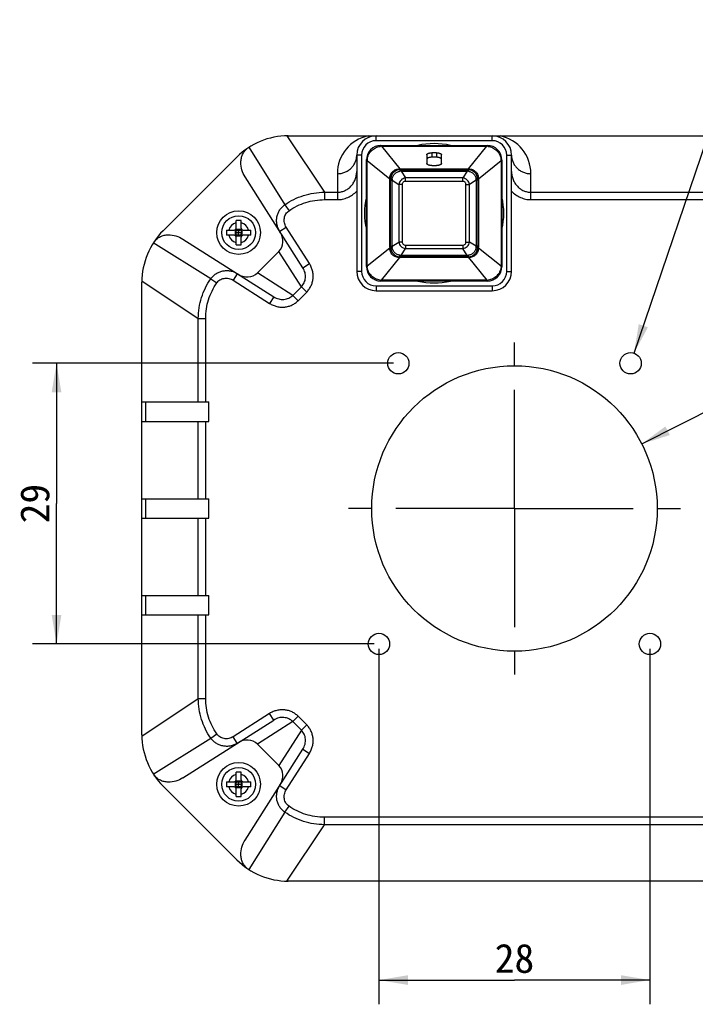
# Model space of a CAD drawing. Header units: millimetres. Extents: x 0 to 594, y 0 to 420.
# Tile 4 of 5: x 365 to 435, y 235 to 336. Entities that reach past the tile are written whole.
import ezdxf
from ezdxf.enums import TextEntityAlignment as Align

# ---------------------------------------------------------------- set-up
doc = ezdxf.new("R2010")
doc.units = ezdxf.units.MM
doc.header["$LTSCALE"] = 32.67
doc.linetypes.add('CENTER', pattern=[0.6, 0.375, -0.075, 0.075, -0.075])
doc.layers.get('0').update_dxf_attribs({"linetype": 'CONTINUOUS'})
for name, color, linetype in [('00_COMPONENTS', 7, 'CONTINUOUS'), ('03_ALL_AXES', 7, 'CONTINUOUS'), ('51__DRAFT_DIMS', 7, 'CONTINUOUS')]:
    doc.layers.add(name, color=color, linetype=linetype)
doc.styles.get("Standard").update_dxf_attribs({"font": 'simfang.ttf'})
doc.dimstyles.new('DIMSTYLE_2', dxfattribs={"dimtxt": 3, "dimasz": 3, "dimexe": 2.5, "dimexo": 0.5, "dimtad": 1, "dimdsep": 46, "dimtxsty": 'STANDARD', "dimblk": '_FILLED', "dimblk1": '_FILLED', "dimblk2": '_FILLED', "dimcen": 0.09, "dimclrt": 3, "dimazin": 2, "dimtp": 0.1, "dimtm": 0.1, "dimtfac": 1, "dimtofl": 0, "dimtmove": 0, "dimatfit": 1, "dimldrblk": '_FILLED', "dimfxl": 1, "dimtolj": 1, "dimarcsym": 0})
doc.dimstyles.new('DIMSTYLE_3', dxfattribs={"dimtxt": 3, "dimasz": 3, "dimexe": 2.5, "dimexo": 0.5, "dimtad": 1, "dimdsep": 46, "dimtxsty": 'STANDARD', "dimblk": '_FILLED', "dimblk1": '_FILLED', "dimblk2": '_FILLED', "dimcen": 0.09, "dimclrt": 3, "dimazin": 2, "dimtp": 0.2, "dimtm": 0.2, "dimtfac": 1, "dimtofl": 0, "dimtmove": 0, "dimatfit": 1, "dimldrblk": '_FILLED', "dimfxl": 1, "dimtolj": 1, "dimarcsym": 0})
doc.dimstyles.new('DIMSTYLE_4', dxfattribs={"dimtxt": 3, "dimasz": 3, "dimexe": 2.5, "dimexo": 0.5, "dimgap": 0.75, "dimtad": 1, "dimdsep": 46, "dimtxsty": 'STANDARD', "dimblk": '_FILLED', "dimblk1": '_FILLED', "dimblk2": '_FILLED', "dimcen": 0.09, "dimclrt": 3, "dimazin": 2, "dimtp": 0.2, "dimtm": 0.2, "dimtfac": 1, "dimtofl": 0, "dimtmove": 0, "dimatfit": 3, "dimldrblk": '_FILLED', "dimfxl": 1, "dimtolj": 1, "dimarcsym": 0})

# ---------------------------------------------------------------- blocks, each defined once
blk = doc.blocks.new('_FILLED')
at = {"color": 0, "linetype": 'ByBlock'}
blk.add_solid([(0, 0), (-1, 0.167), (-1, -0.167)], dxfattribs=at)
blk = doc.blocks.new('*D10')
at = {"layer": '51__DRAFT_DIMS', "color": 4}
for p, q in [((429.47, 292.66), (462.97, 309.66)), ((462.97, 309.66), (466.47, 309.66)), ((466.47, 309.66), (482.28, 309.66))]:
    blk.add_line(p, q, dxfattribs=at)
at = {"layer": '51__DRAFT_DIMS', "color": 4, "xscale": 3, "yscale": 3, "zscale": 3, "rotation": 206.9074937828}
blk.add_blockref('_FILLED', (429.47, 292.66), dxfattribs=at)
at = {"layer": '51__DRAFT_DIMS', "color": 3}
blk.add_text('29.5', height=3, dxfattribs=at).set_placement((471.97, 310.41))
blk = doc.blocks.new('*D11')
at = {"layer": '51__DRAFT_DIMS', "color": 4}
for p, q in [((428.67, 302.03), (439.1, 332.68)), ((439.1, 332.68), (442.6, 332.68)), ((442.6, 332.68), (460.62, 332.68))]:
    blk.add_line(p, q, dxfattribs=at)
at = {"layer": '51__DRAFT_DIMS', "color": 4, "xscale": 3, "yscale": 3, "zscale": 3, "rotation": 251.212752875}
blk.add_blockref('_FILLED', (428.67, 302.03), dxfattribs=at)
at = {"layer": '51__DRAFT_DIMS', "color": 3}
for s, p in [('4-', (444.1, 333.43)), ('2.2', (452.51, 333.43))]:
    blk.add_text(s, height=3, dxfattribs=at).set_placement(p)
blk = doc.blocks.new('*D12')
at = {"layer": '51__DRAFT_DIMS', "color": 4}
for p, q in [((402.32, 271.49), (402.32, 234.76)), ((430.32, 271.49), (430.32, 234.76)), ((402.32, 237.26), (416.32, 237.26)), ((430.32, 237.26), (416.32, 237.26))]:
    blk.add_line(p, q, dxfattribs=at)
at = {"layer": '51__DRAFT_DIMS', "color": 4, "xscale": 3, "yscale": 3, "zscale": 3, "rotation": 180}
blk.add_blockref('_FILLED', (402.32, 237.26), dxfattribs=at)
at = {"layer": '51__DRAFT_DIMS', "color": 4, "xscale": 3, "yscale": 3, "zscale": 3}
blk.add_blockref('_FILLED', (430.32, 237.26), dxfattribs=at)
at = {"layer": '51__DRAFT_DIMS', "color": 3}
blk.add_text('28', height=3, dxfattribs=at).set_placement((416.32, 238.01), align=Align.CENTER)
blk = doc.blocks.new('*D13')
at = {"layer": '51__DRAFT_DIMS', "color": 4}
for p, q in [((403.82, 300.99), (366.5, 300.99)), ((369, 300.99), (369, 286.49)), ((369, 271.99), (369, 286.49)), ((401.82, 271.99), (366.5, 271.99))]:
    blk.add_line(p, q, dxfattribs=at)
at = {"layer": '51__DRAFT_DIMS', "color": 4, "xscale": 3, "yscale": 3, "zscale": 3}
for p, rotation in [((369, 300.99), 90), ((369, 271.99), 270)]:
    blk.add_blockref('_FILLED', p, dxfattribs=dict(at, rotation=rotation))
at = {"layer": '51__DRAFT_DIMS', "color": 3}
blk.add_text('29', height=3, rotation=90, dxfattribs=at).set_placement((368.25, 286.49), align=Align.CENTER)

msp = doc.modelspace()

# ---------------------------------------------------------------- linework, layer by layer
at = {"layer": '00_COMPONENTS', "color": 4}
for p, q in [((392.807, 324.486), (396.692, 318.658)), ((402.017, 323.987), (402.017, 324.487)), ((414.017, 323.987), (402.017, 323.987)), ((414.017, 323.987), (414.017, 324.487)), ((388.881, 323.304), (392.593, 317.37)), ((400.517, 322.487), (400.017, 322.487)), ((400.517, 322.487), (400.517, 310.487)), ((402.574, 323.487), (402.574, 323.41)), ((402.574, 323.41), (404.459, 321.063)), ((402.574, 323.41), (413.461, 323.41)), ((407.767, 322.731), (407.767, 322.27)), ((408.267, 322.731), (408.267, 322.27)), ((411.576, 321.063), (413.461, 323.41)), ((413.461, 323.487), (413.461, 323.41)), ((415.517, 310.487), (415.517, 322.487)), ((415.517, 322.487), (416.017, 322.487)), ((401.017, 321.931), (401.094, 321.931)), ((401.094, 311.044), (401.094, 321.931)), ((401.094, 321.931), (403.441, 320.046)), ((412.593, 320.046), (414.941, 321.931)), ((414.941, 321.931), (414.941, 311.044)), ((415.017, 321.931), (414.941, 321.931)), ((398.017, 320.572), (398.017, 317.892)), ((404.517, 320.987), (404.517, 321.064)), ((404.517, 321.064), (411.517, 321.064)), ((404.613, 320.987), (404.613, 320.841)), ((404.613, 320.841), (405.043, 320.134)), ((404.613, 320.841), (411.422, 320.841)), ((411.422, 320.841), (410.992, 320.134)), ((411.422, 320.987), (411.422, 320.841)), ((411.517, 320.987), (411.517, 321.064)), ((418.017, 317.892), (418.017, 320.572)), ((403.441, 312.987), (403.441, 319.987)), ((403.517, 319.987), (403.441, 319.987)), ((403.517, 319.892), (403.664, 319.892)), ((403.664, 313.083), (403.664, 319.892)), ((403.664, 319.892), (404.371, 319.462)), ((404.371, 319.462), (404.371, 313.513)), ((404.725, 319.462), (404.371, 319.462)), ((404.725, 319.462), (404.725, 313.513)), ((405.043, 319.78), (405.043, 320.134)), ((410.992, 320.134), (405.043, 320.134)), ((410.992, 319.78), (405.043, 319.78)), ((410.992, 319.78), (410.992, 320.134)), ((411.31, 313.513), (411.31, 319.462)), ((411.31, 319.462), (411.664, 319.462)), ((412.371, 319.892), (411.664, 319.462)), ((411.664, 313.513), (411.664, 319.462)), ((412.371, 319.892), (412.371, 313.083)), ((412.517, 319.892), (412.371, 319.892)), ((412.517, 319.987), (412.594, 319.987)), ((412.594, 319.987), (412.594, 312.987)), ((396.692, 318.658), (396.692, 317.892)), ((392.593, 317.37), (393.022, 316.752)), ((387.445, 314.783), (387.445, 314.192)), ((387.522, 314.86), (388.113, 314.86)), ((387.57, 314.487), (387.547, 314.51)), ((387.547, 314.465), (387.57, 314.487)), ((387.817, 314.735), (387.795, 314.757)), ((387.84, 314.757), (387.817, 314.735)), ((388.087, 314.51), (388.065, 314.487)), ((388.065, 314.487), (388.087, 314.465)), ((388.19, 314.192), (388.19, 314.783)), ((384.935, 309.712), (379.001, 313.424)), ((388.113, 314.115), (387.522, 314.115)), ((387.795, 314.217), (387.817, 314.24)), ((387.817, 314.24), (387.84, 314.217)), ((403.664, 313.083), (404.371, 313.513)), ((404.725, 313.513), (404.371, 313.513)), ((411.31, 313.513), (411.664, 313.513)), ((412.371, 313.083), (411.664, 313.513)), ((394.304, 308.892), (391.979, 312.545)), ((401.094, 311.044), (403.441, 312.929)), ((403.517, 312.987), (403.441, 312.987)), ((403.517, 313.083), (403.664, 313.083)), ((404.613, 312.134), (405.043, 312.841)), ((405.043, 313.195), (405.043, 312.841)), ((405.043, 313.195), (410.992, 313.195)), ((405.043, 312.841), (410.992, 312.841)), ((410.992, 313.195), (410.992, 312.841)), ((411.422, 312.134), (410.992, 312.841)), ((412.517, 313.083), (412.371, 313.083)), ((412.517, 312.987), (412.594, 312.987)), ((412.593, 312.929), (414.941, 311.044)), ((402.574, 309.564), (404.459, 311.911)), ((404.517, 311.987), (404.517, 311.91)), ((411.517, 311.91), (404.517, 311.91)), ((404.613, 311.987), (404.613, 312.134)), ((411.422, 312.134), (404.613, 312.134)), ((411.422, 311.987), (411.422, 312.134)), ((411.517, 311.987), (411.517, 311.91)), ((411.576, 311.911), (413.461, 309.564)), ((393.413, 308.001), (389.759, 310.326)), ((400.517, 310.487), (400.017, 310.487)), ((401.017, 311.044), (401.094, 311.044)), ((415.017, 311.044), (414.941, 311.044)), ((415.517, 310.487), (416.017, 310.487)), ((377.818, 309.498), (383.646, 305.613)), ((384.935, 309.712), (385.553, 309.282)), ((402.574, 309.487), (402.574, 309.564)), ((413.461, 309.564), (402.574, 309.564)), ((413.461, 309.487), (413.461, 309.564)), ((394.304, 308.892), (394.85, 308.345)), ((402.017, 308.987), (402.017, 308.487)), ((402.017, 308.987), (414.017, 308.987)), ((414.017, 308.987), (414.017, 308.487)), ((393.413, 308.001), (393.959, 307.455)), ((383.646, 305.613), (384.413, 305.613)), ((377.818, 262.477), (383.646, 266.362)), ((383.646, 266.362), (384.413, 266.362)), ((393.413, 263.974), (393.959, 264.52)), ((393.413, 263.974), (389.759, 261.649)), ((394.304, 263.083), (394.85, 263.629)), ((384.935, 262.263), (385.553, 262.692)), ((394.304, 263.083), (391.979, 259.429)), ((379.001, 258.55), (384.935, 262.263)), ((387.445, 257.783), (387.445, 257.192)), ((387.522, 257.86), (388.113, 257.86)), ((387.57, 257.487), (387.547, 257.51)), ((387.547, 257.465), (387.57, 257.487)), ((387.817, 257.735), (387.795, 257.757)), ((387.84, 257.757), (387.817, 257.735)), ((388.087, 257.51), (388.065, 257.487)), ((388.065, 257.487), (388.087, 257.465)), ((388.19, 257.192), (388.19, 257.783)), ((388.113, 257.115), (387.522, 257.115)), ((387.795, 257.217), (387.817, 257.24)), ((387.817, 257.24), (387.84, 257.217)), ((392.593, 254.605), (388.881, 248.671)), ((392.593, 254.605), (393.022, 255.223)), ((392.807, 247.488), (396.692, 253.316)), ((396.692, 253.316), (396.692, 254.083))]:
    msp.add_line(p, q, dxfattribs=at)
at = {"layer": '00_COMPONENTS', "color": 7}
for p, q in [((392.924, 324.487), (439.711, 324.487)), ((400.017, 322.487), (400.017, 310.487)), ((402.517, 323.487), (413.517, 323.487)), ((407.267, 322.539), (407.267, 321.616)), ((408.267, 322.731), (407.767, 322.731)), ((408.767, 321.616), (408.767, 322.539)), ((416.017, 310.487), (416.017, 322.487)), ((380.014, 314.684), (387.621, 322.291)), ((401.017, 310.987), (401.017, 321.987)), ((408.267, 322.27), (407.767, 322.27)), ((415.017, 321.987), (415.017, 310.987)), ((404.517, 320.987), (411.517, 320.987)), ((407.767, 321.424), (408.267, 321.424)), ((394.457, 310.859), (388.486, 320.242)), ((403.517, 312.987), (403.517, 319.987)), ((412.517, 319.987), (412.517, 312.987)), ((396.692, 318.658), (398.017, 318.658)), ((418.017, 318.658), (435.943, 318.658)), ((396.692, 317.892), (398.017, 317.892)), ((418.017, 317.892), (435.943, 317.892)), ((387.547, 314.957), (387.547, 315.746)), ((388.087, 314.957), (388.087, 315.746)), ((386.559, 314.757), (387.347, 314.757)), ((387.489, 314.816), (387.536, 314.769)), ((387.547, 314.346), (387.547, 314.629)), ((387.547, 314.487), (388.087, 314.487)), ((387.676, 314.757), (387.959, 314.757)), ((387.817, 314.217), (387.817, 314.757)), ((388.087, 314.629), (388.087, 314.346)), ((388.146, 314.816), (388.099, 314.769)), ((388.287, 314.757), (389.076, 314.757)), ((392.059, 314.628), (392.734, 315.058)), ((395.132, 311.289), (392.734, 315.058)), ((382.062, 313.819), (391.445, 307.848)), ((387.347, 314.217), (386.559, 314.217)), ((387.489, 314.159), (387.536, 314.205)), ((387.547, 313.229), (387.547, 314.017)), ((387.959, 314.217), (387.676, 314.217)), ((388.087, 313.229), (388.087, 314.017)), ((388.146, 314.159), (388.099, 314.205)), ((389.076, 314.217), (388.287, 314.217)), ((389.759, 310.326), (391.979, 312.545)), ((411.517, 311.987), (404.517, 311.987)), ((394.457, 310.859), (395.132, 311.289)), ((377.817, 262.594), (377.817, 309.381)), ((387.677, 310.246), (387.247, 309.571)), ((387.247, 309.571), (391.016, 307.173)), ((413.517, 309.487), (402.517, 309.487)), ((393.413, 308.001), (394.304, 308.892)), ((393.959, 307.455), (394.85, 308.345)), ((402.017, 308.487), (414.017, 308.487)), ((391.445, 307.848), (391.016, 307.173)), ((383.646, 296.987), (383.646, 305.613)), ((384.413, 296.987), (384.413, 305.613)), ((377.817, 296.987), (384.737, 296.987)), ((378.227, 294.987), (378.227, 296.987)), ((384.737, 294.987), (384.737, 296.987)), ((377.817, 294.987), (384.737, 294.987)), ((383.646, 286.987), (383.646, 294.987)), ((384.413, 286.987), (384.413, 294.987)), ((377.817, 286.987), (384.737, 286.987)), ((378.227, 284.987), (378.227, 286.987)), ((384.737, 284.987), (384.737, 286.987)), ((377.817, 284.987), (384.737, 284.987)), ((383.646, 276.987), (383.646, 284.987)), ((384.413, 276.987), (384.413, 284.987)), ((377.817, 276.987), (384.737, 276.987)), ((378.227, 274.987), (378.227, 276.987)), ((384.737, 274.987), (384.737, 276.987)), ((377.817, 274.987), (384.737, 274.987)), ((383.646, 266.362), (383.646, 274.987)), ((384.413, 266.362), (384.413, 274.987)), ((391.016, 264.802), (387.247, 262.404)), ((391.445, 264.127), (391.016, 264.802)), ((394.85, 263.629), (393.959, 264.52)), ((382.062, 258.156), (391.445, 264.127)), ((394.304, 263.083), (393.413, 263.974)), ((387.677, 261.729), (387.247, 262.404)), ((391.979, 259.429), (389.759, 261.649)), ((388.486, 251.732), (394.457, 261.115)), ((392.734, 256.917), (395.132, 260.686)), ((394.457, 261.115), (395.132, 260.686)), ((387.547, 257.957), (387.547, 258.746)), ((388.087, 257.957), (388.087, 258.746)), ((386.559, 257.757), (387.347, 257.757)), ((387.489, 257.816), (387.536, 257.769)), ((387.547, 257.346), (387.547, 257.629)), ((387.547, 257.487), (388.087, 257.487)), ((387.676, 257.757), (387.959, 257.757)), ((387.817, 257.217), (387.817, 257.757)), ((388.087, 257.629), (388.087, 257.346)), ((388.146, 257.816), (388.099, 257.769)), ((388.287, 257.757), (389.076, 257.757)), ((387.621, 249.684), (380.014, 257.291)), ((387.347, 257.217), (386.559, 257.217)), ((387.489, 257.159), (387.536, 257.205)), ((387.547, 256.229), (387.547, 257.017)), ((387.959, 257.217), (387.676, 257.217)), ((388.087, 256.229), (388.087, 257.017)), ((388.146, 257.159), (388.099, 257.205)), ((389.076, 257.217), (388.287, 257.217)), ((392.059, 257.347), (392.734, 256.917)), ((435.943, 254.083), (396.692, 254.083)), ((435.943, 253.316), (396.692, 253.316)), ((439.711, 247.487), (392.924, 247.487))]:
    msp.add_line(p, q, dxfattribs=at)
for points in [[(387.57, 314.487), (387.611, 314.487), (387.652, 314.487)], [(387.652, 314.487), (387.735, 314.488), (387.776, 314.488)], [(387.776, 314.488), (387.858, 314.487), (387.9, 314.487), (387.982, 314.488)], [(387.817, 314.735), (387.817, 314.694), (387.817, 314.652)], [(387.817, 314.652), (387.818, 314.57), (387.818, 314.528)], [(387.818, 314.322), (387.817, 314.405), (387.817, 314.446), (387.818, 314.528)], [(387.982, 314.488), (388.024, 314.488), (388.065, 314.487)], [(387.817, 314.24), (387.818, 314.281), (387.818, 314.322)], [(387.57, 257.487), (387.611, 257.487), (387.652, 257.487)], [(387.652, 257.487), (387.735, 257.488), (387.776, 257.488), (387.858, 257.487)], [(387.817, 257.735), (387.817, 257.694), (387.817, 257.652)], [(387.817, 257.652), (387.818, 257.57), (387.818, 257.528)], [(387.818, 257.322), (387.817, 257.405), (387.817, 257.446), (387.818, 257.528)], [(387.858, 257.487), (387.9, 257.487), (387.982, 257.488)], [(387.982, 257.488), (388.024, 257.488), (388.065, 257.487)], [(387.817, 257.24), (387.818, 257.281), (387.818, 257.322)]]:
    msp.add_lwpolyline(points, dxfattribs=at)
for centre, radius in [((387.817, 314.487), 2.25), ((387.817, 314.487), 1.75), ((404.317, 300.987), 1.1), ((428.317, 300.987), 1.1), ((416.317, 285.987), 14.75), ((402.317, 271.987), 1.1), ((430.317, 271.987), 1.1), ((387.817, 257.487), 2.25), ((387.817, 257.487), 1.75)]:
    msp.add_circle(centre, radius, dxfattribs=at)
for centre, radius, start, end in [((392.924, 316.987), 7.5, 90, 135), ((402.017, 322.487), 2, 90, 180), ((408.017, 316.487), 7.2, 76.47407, 103.52593), ((414.017, 322.487), 2, 0, 90), ((402.517, 321.987), 1.5, 90, 180), ((413.517, 321.987), 1.5, 0, 90), ((404.517, 319.987), 1, 90, 180), ((411.517, 319.987), 1, 0, 90), ((408.017, 316.487), 7.2, 166.47407, 193.52593), ((408.017, 316.487), 7.2, 346.47407, 13.52593), ((387.817, 310.91), 4.844, 86.80445, 93.19555), ((385.317, 309.381), 7.5, 135, 180), ((391.392, 314.492), 4.841, 176.85275, 180.05017), ((391.392, 314.483), 4.841, 179.94983, 183.14725), ((387.347, 314.957), 0.2, 270, 360), ((388.287, 314.957), 0.2, 180, 270), ((384.243, 314.492), 4.841, 359.94983, 3.14725), ((384.243, 314.483), 4.841, 356.85275, 0.05017), ((387.347, 314.017), 0.2, 0, 90), ((388.287, 314.017), 0.2, 90, 180), ((387.817, 318.065), 4.844, 266.80445, 273.19555), ((404.517, 312.987), 1, 180, 270), ((411.517, 312.987), 1, 270, 360), ((402.017, 310.487), 2, 180, 270), ((402.517, 310.987), 1.5, 180, 270), ((413.517, 310.987), 1.5, 270, 360), ((414.017, 310.487), 2, 270, 360), ((408.017, 316.487), 7.2, 256.47407, 283.52593), ((385.317, 262.594), 7.5, 180, 225), ((387.817, 253.91), 4.844, 86.80445, 93.19555), ((391.392, 257.492), 4.841, 176.85275, 180.05017), ((391.392, 257.483), 4.841, 179.94983, 183.14725), ((387.347, 257.957), 0.2, 270, 360), ((388.287, 257.957), 0.2, 180, 270), ((384.243, 257.492), 4.841, 359.94983, 3.14725), ((384.243, 257.483), 4.841, 356.85275, 0.05017), ((387.347, 257.017), 0.2, 0, 90), ((388.287, 257.017), 0.2, 90, 180), ((387.817, 261.065), 4.844, 266.80445, 273.19555), ((392.924, 254.987), 7.5, 225, 270)]:
    msp.add_arc(centre, radius, start, end, dxfattribs=at)
at = {"layer": '00_COMPONENTS', "color": 4}
for centre, radius, start, end in [((402.017, 320.572), 4, 101.78714, 180.00138), ((402.017, 322.487), 1.5, 90, 180), ((414.017, 322.487), 1.5, 0, 90), ((414.017, 320.572), 4, 0.00002, 78.21251), ((402.782, 320.521), 2.897, 94.12276, 96.87608), ((413.257, 320.56), 2.858, 83.10477, 85.89639), ((403.945, 321.727), 2.858, 173.10477, 175.89639), ((412.051, 321.723), 2.897, 4.12276, 6.87608), ((404.517, 319.064), 2, 90.00005, 91.68423), ((405.123, 315.828), 5.039, 95.81366, 97.42723), ((410.912, 315.828), 5.039, 82.57277, 84.18634), ((411.517, 319.064), 2, 88.31577, 89.99995), ((405.441, 319.987), 2, 178.31577, 179.99995), ((408.677, 319.382), 5.039, 172.57277, 174.18634), ((407.358, 319.382), 5.039, 5.81366, 7.42723), ((410.594, 319.987), 2, 0.00005, 1.68423), ((387.817, 314.487), 1.05, 104.9006, 165.0994), ((387.817, 314.487), 1.05, 14.9006, 75.0994), ((387.817, 314.487), 1.05, 194.9006, 255.0994), ((387.817, 314.487), 1.05, 284.9006, 345.0994), ((405.441, 312.987), 2, 180.00005, 181.68423), ((408.677, 313.593), 5.039, 185.81366, 187.42723), ((407.358, 313.593), 5.039, 352.57277, 354.18634), ((410.594, 312.987), 2, 358.31577, 359.99995), ((404.517, 313.911), 2, 268.31577, 269.99995), ((405.123, 317.147), 5.039, 262.57277, 264.18634), ((410.912, 317.147), 5.039, 275.81366, 277.42723), ((411.517, 313.911), 2, 270.00005, 271.68423), ((402.017, 310.487), 1.5, 180, 270), ((403.984, 311.252), 2.897, 184.12276, 186.87608), ((414.017, 310.487), 1.5, 270, 360), ((412.09, 311.248), 2.858, 353.10477, 355.89639), ((402.778, 312.415), 2.858, 263.10477, 265.89639), ((413.253, 312.454), 2.897, 274.12276, 276.87608), ((387.817, 257.487), 1.05, 104.9006, 165.0994), ((387.817, 257.487), 1.05, 14.9006, 75.0994), ((387.817, 257.487), 1.05, 194.9006, 255.0994), ((387.817, 257.487), 1.05, 284.9006, 345.0994)]:
    msp.add_arc(centre, radius, start, end, dxfattribs=at)
at = {"layer": '00_COMPONENTS', "color": 7}
for centre, major_axis, start_param, end_param in [((390.805, 313.805), (-1.032, 1.383), -3.0159488, -1.6562556), ((388.5, 311.5), (1.383, -1.032), -1.485337, -0.1256439), ((388.5, 260.475), (1.383, 1.032), 0.1256439, 1.485337), ((390.805, 258.17), (1.032, 1.383), -1.485337, -0.1256439)]:
    msp.add_ellipse(centre, major_axis=major_axis, ratio=0.8687298, start_param=start_param, end_param=end_param, dxfattribs=at)
for points, knots in [([(388.486, 320.242), (388.344, 320.466), (388.116, 320.958), (388.018, 321.634), (388.083, 322.178), (388.215, 322.575), (388.398, 322.875), (388.586, 323.084), (388.693, 323.176), (388.749, 323.218)], [0, 0, 0, 0, 0.2434317, 0.4902043, 0.6158828, 0.7429499, 0.8711407, 0.9355773, 1, 1, 1, 1]), ([(407.267, 322.539), (407.267, 322.546), (407.269, 322.559), (407.277, 322.578), (407.289, 322.596), (407.313, 322.621), (407.354, 322.65), (407.417, 322.678), (407.492, 322.701), (407.578, 322.718), (407.671, 322.729), (407.735, 322.731), (407.767, 322.731)], [0, 0, 0, 0, 0.0333035, 0.0683848, 0.1066789, 0.1492207, 0.2490037, 0.3693793, 0.5086552, 0.6633554, 0.8288819, 1, 1, 1, 1]), ([(408.267, 322.731), (408.3, 322.731), (408.364, 322.729), (408.457, 322.718), (408.543, 322.701), (408.618, 322.678), (408.681, 322.65), (408.722, 322.621), (408.746, 322.596), (408.758, 322.578), (408.766, 322.559), (408.767, 322.546), (408.767, 322.539)], [0, 0, 0, 0, 0.1711181, 0.3366446, 0.4913448, 0.6306207, 0.7509963, 0.8507793, 0.8933211, 0.9316152, 0.9666965, 1, 1, 1, 1]), ([(407.767, 322.27), (407.735, 322.27), (407.671, 322.268), (407.578, 322.257), (407.492, 322.24), (407.417, 322.216), (407.354, 322.188), (407.313, 322.16), (407.289, 322.135), (407.277, 322.116), (407.269, 322.097), (407.267, 322.084), (407.267, 322.078)], [0, 0, 0, 0, 0.1711181, 0.3366446, 0.4913448, 0.6306207, 0.7509963, 0.8507793, 0.8933211, 0.9316152, 0.9666965, 1, 1, 1, 1]), ([(407.767, 321.424), (407.735, 321.424), (407.671, 321.426), (407.578, 321.437), (407.492, 321.454), (407.417, 321.477), (407.354, 321.506), (407.313, 321.534), (407.289, 321.559), (407.277, 321.578), (407.269, 321.597), (407.267, 321.61), (407.267, 321.616)], [0, 0, 0, 0, 0.1711181, 0.3366446, 0.4913448, 0.6306207, 0.7509963, 0.8507793, 0.8933211, 0.9316152, 0.9666965, 1, 1, 1, 1]), ([(408.767, 322.078), (408.767, 322.084), (408.766, 322.097), (408.758, 322.116), (408.746, 322.135), (408.722, 322.16), (408.681, 322.188), (408.618, 322.216), (408.543, 322.24), (408.457, 322.257), (408.364, 322.268), (408.3, 322.27), (408.267, 322.27)], [0, 0, 0, 0, 0.0333035, 0.0683848, 0.1066789, 0.1492207, 0.2490037, 0.3693793, 0.5086552, 0.6633554, 0.8288819, 1, 1, 1, 1]), ([(408.767, 321.616), (408.767, 321.61), (408.766, 321.597), (408.758, 321.578), (408.746, 321.559), (408.722, 321.534), (408.681, 321.506), (408.618, 321.477), (408.543, 321.454), (408.457, 321.437), (408.364, 321.426), (408.3, 321.424), (408.267, 321.424)], [0, 0, 0, 0, 0.0333035, 0.0683848, 0.1066789, 0.1492207, 0.2490037, 0.3693793, 0.5086552, 0.6633554, 0.8288819, 1, 1, 1, 1]), ([(398.017, 318.658), (398.145, 318.658), (398.402, 318.685), (398.773, 318.804), (399.118, 318.998), (399.424, 319.263), (399.679, 319.59), (399.839, 319.904), (399.93, 320.173), (399.997, 320.454), (400.017, 320.671), (400.017, 320.815)], [0, 0, 0, 0, 0.1171481, 0.2354739, 0.3559433, 0.4792563, 0.6057118, 0.7351313, 0.8008381, 0.8670065, 1, 1, 1, 1]), ([(416.017, 320.815), (416.017, 320.671), (416.038, 320.454), (416.105, 320.173), (416.196, 319.904), (416.356, 319.59), (416.611, 319.263), (416.917, 318.998), (417.263, 318.803), (417.634, 318.685), (417.89, 318.658), (418.017, 318.658)], [0, 0, 0, 0, 0.1330197, 0.1992009, 0.2649204, 0.394364, 0.5208422, 0.6441768, 0.7646665, 0.8830225, 1, 1, 1, 1]), ([(392.593, 317.37), (392.888, 317.575), (393.511, 317.943), (394.522, 318.347), (395.59, 318.598), (396.324, 318.656), (396.692, 318.658)], [0, 0, 0, 0, 0.247414, 0.4958503, 0.7464068, 1, 1, 1, 1]), ([(398.017, 317.892), (398.201, 317.892), (398.571, 317.93), (399.104, 318.101), (399.599, 318.379), (399.887, 318.63), (400.017, 318.77)], [0, 0, 0, 0, 0.2456587, 0.493255, 0.7443345, 1, 1, 1, 1]), ([(416.017, 318.77), (416.148, 318.63), (416.436, 318.379), (416.931, 318.1), (417.464, 317.93), (417.834, 317.892), (418.017, 317.892)], [0, 0, 0, 0, 0.2557623, 0.5069333, 0.7546345, 1, 1, 1, 1]), ([(393.022, 316.752), (393.286, 316.936), (393.844, 317.264), (394.748, 317.623), (395.705, 317.843), (396.362, 317.892), (396.692, 317.892)], [0, 0, 0, 0, 0.2471094, 0.4953609, 0.7459822, 1, 1, 1, 1]), ([(392.059, 314.628), (391.988, 314.739), (391.869, 314.973), (391.76, 315.352), (391.726, 315.742), (391.766, 316.129), (391.878, 316.499), (392.057, 316.838), (392.295, 317.135), (392.489, 317.298), (392.593, 317.37)], [0, 0, 0, 0, 0.1275431, 0.2547001, 0.3811464, 0.5066657, 0.6311804, 0.7547587, 0.8776005, 1, 1, 1, 1]), ([(392.734, 315.058), (392.689, 315.127), (392.614, 315.274), (392.543, 315.51), (392.516, 315.752), (392.535, 315.992), (392.599, 316.22), (392.703, 316.428), (392.844, 316.61), (392.96, 316.709), (393.022, 316.752)], [0, 0, 0, 0, 0.1303671, 0.2599229, 0.387982, 0.5140858, 0.6380665, 0.7600638, 0.8804981, 1, 1, 1, 1]), ([(387.536, 314.769), (387.537, 314.757), (387.544, 314.711), (387.547, 314.664), (387.547, 314.629)], [0, 0, 0, 0, 0.2566209, 1, 1, 1, 1]), ([(387.676, 314.757), (387.664, 314.757), (387.617, 314.759), (387.571, 314.764), (387.536, 314.769)], [0, 0, 0, 0, 0.2429169, 1, 1, 1, 1]), ([(387.536, 314.205), (387.537, 314.217), (387.544, 314.264), (387.547, 314.311), (387.547, 314.346)], [0, 0, 0, 0, 0.2566209, 1, 1, 1, 1]), ([(387.959, 314.757), (387.971, 314.757), (388.018, 314.759), (388.064, 314.764), (388.099, 314.769)], [0, 0, 0, 0, 0.2429169, 1, 1, 1, 1]), ([(388.099, 314.769), (388.098, 314.757), (388.091, 314.711), (388.087, 314.664), (388.087, 314.629)], [0, 0, 0, 0, 0.2566209, 1, 1, 1, 1]), ([(388.099, 314.205), (388.098, 314.217), (388.091, 314.264), (388.087, 314.311), (388.087, 314.346)], [0, 0, 0, 0, 0.2566209, 1, 1, 1, 1]), ([(379.087, 313.556), (379.129, 313.612), (379.221, 313.719), (379.43, 313.907), (379.73, 314.09), (380.127, 314.222), (380.671, 314.287), (381.347, 314.189), (381.839, 313.961), (382.062, 313.819)], [0, 0, 0, 0, 0.0644227, 0.1288593, 0.2570501, 0.3841172, 0.5097957, 0.7565683, 1, 1, 1, 1]), ([(387.676, 314.217), (387.664, 314.217), (387.617, 314.216), (387.571, 314.211), (387.536, 314.205)], [0, 0, 0, 0, 0.2429169, 1, 1, 1, 1]), ([(387.959, 314.217), (387.971, 314.217), (388.018, 314.216), (388.064, 314.211), (388.099, 314.205)], [0, 0, 0, 0, 0.2429169, 1, 1, 1, 1]), ([(384.935, 309.712), (385.006, 309.816), (385.17, 310.009), (385.467, 310.248), (385.806, 310.427), (386.176, 310.539), (386.563, 310.579), (386.953, 310.545), (387.331, 310.436), (387.566, 310.316), (387.677, 310.246)], [0, 0, 0, 0, 0.1224095, 0.2452547, 0.3688369, 0.4933556, 0.6188789, 0.7453292, 0.8724903, 1, 1, 1, 1]), ([(394.304, 308.892), (394.362, 308.951), (394.47, 309.082), (394.595, 309.305), (394.682, 309.551), (394.727, 309.812), (394.727, 310.082), (394.683, 310.353), (394.594, 310.616), (394.507, 310.781), (394.457, 310.859)], [0, 0, 0, 0, 0.1178581, 0.2374116, 0.3591361, 0.4832958, 0.6098874, 0.7386258, 0.8689724, 1, 1, 1, 1]), ([(394.85, 308.345), (394.94, 308.436), (395.107, 308.633), (395.303, 308.969), (395.44, 309.338), (395.515, 309.73), (395.523, 310.134), (395.462, 310.538), (395.334, 310.929), (395.206, 311.173), (395.132, 311.289)], [0, 0, 0, 0, 0.1200565, 0.2412933, 0.3640307, 0.4884523, 0.6145579, 0.7421521, 0.8708647, 1, 1, 1, 1]), ([(383.646, 305.613), (383.648, 305.981), (383.707, 306.715), (383.958, 307.783), (384.362, 308.794), (384.73, 309.417), (384.935, 309.712)], [0, 0, 0, 0, 0.2536047, 0.5041588, 0.7525944, 1, 1, 1, 1]), ([(384.413, 305.613), (384.413, 305.943), (384.462, 306.6), (384.682, 307.557), (385.041, 308.461), (385.369, 309.019), (385.553, 309.282)], [0, 0, 0, 0, 0.2540293, 0.5046483, 0.7528991, 1, 1, 1, 1]), ([(385.553, 309.282), (385.596, 309.344), (385.695, 309.46), (385.877, 309.602), (386.085, 309.706), (386.313, 309.769), (386.552, 309.788), (386.795, 309.762), (387.031, 309.691), (387.178, 309.615), (387.247, 309.571)], [0, 0, 0, 0, 0.1195117, 0.2399493, 0.3619506, 0.4859354, 0.6120436, 0.7401069, 0.8696669, 1, 1, 1, 1]), ([(391.016, 307.173), (391.132, 307.099), (391.376, 306.971), (391.768, 306.843), (392.172, 306.782), (392.576, 306.79), (392.968, 306.865), (393.336, 307.003), (393.672, 307.198), (393.869, 307.365), (393.959, 307.455)], [0, 0, 0, 0, 0.1292854, 0.2579959, 0.385598, 0.5117123, 0.6361426, 0.7588919, 0.8801593, 1, 1, 1, 1]), ([(391.445, 307.848), (391.524, 307.798), (391.689, 307.711), (391.952, 307.622), (392.223, 307.578), (392.493, 307.578), (392.755, 307.623), (393, 307.71), (393.223, 307.835), (393.354, 307.943), (393.413, 308.001)], [0, 0, 0, 0, 0.1311798, 0.2615238, 0.3902695, 0.516869, 0.6410363, 0.7627714, 0.8823541, 1, 1, 1, 1]), ([(384.935, 262.263), (384.73, 262.558), (384.362, 263.181), (383.958, 264.192), (383.707, 265.26), (383.648, 265.994), (383.646, 266.362)], [0, 0, 0, 0, 0.247414, 0.4958503, 0.7464068, 1, 1, 1, 1]), ([(385.553, 262.692), (385.369, 262.956), (385.041, 263.514), (384.682, 264.418), (384.462, 265.375), (384.413, 266.032), (384.413, 266.362)], [0, 0, 0, 0, 0.2471094, 0.4953609, 0.7459822, 1, 1, 1, 1]), ([(393.959, 264.52), (393.869, 264.61), (393.672, 264.777), (393.336, 264.973), (392.967, 265.11), (392.575, 265.185), (392.171, 265.193), (391.767, 265.132), (391.376, 265.004), (391.132, 264.876), (391.016, 264.802)], [0, 0, 0, 0, 0.1200565, 0.2412933, 0.3640307, 0.4884523, 0.6145579, 0.7421521, 0.8708647, 1, 1, 1, 1]), ([(393.413, 263.974), (393.354, 264.032), (393.223, 264.14), (393, 264.265), (392.754, 264.352), (392.493, 264.397), (392.223, 264.397), (391.952, 264.353), (391.688, 264.264), (391.524, 264.177), (391.445, 264.127)], [0, 0, 0, 0, 0.1178581, 0.2374116, 0.3591361, 0.4832958, 0.6098874, 0.7386258, 0.8689724, 1, 1, 1, 1]), ([(395.132, 260.686), (395.206, 260.802), (395.334, 261.046), (395.462, 261.438), (395.523, 261.842), (395.515, 262.246), (395.44, 262.638), (395.302, 263.006), (395.106, 263.342), (394.94, 263.539), (394.85, 263.629)], [0, 0, 0, 0, 0.1292854, 0.2579959, 0.385598, 0.5117123, 0.6361426, 0.7588919, 0.8801593, 1, 1, 1, 1]), ([(387.247, 262.404), (387.178, 262.359), (387.031, 262.284), (386.795, 262.213), (386.552, 262.186), (386.313, 262.205), (386.085, 262.269), (385.877, 262.373), (385.695, 262.514), (385.596, 262.63), (385.553, 262.692)], [0, 0, 0, 0, 0.1303671, 0.2599229, 0.387982, 0.5140858, 0.6380665, 0.7600638, 0.8804981, 1, 1, 1, 1]), ([(394.457, 261.115), (394.507, 261.194), (394.594, 261.359), (394.683, 261.622), (394.727, 261.893), (394.727, 262.163), (394.682, 262.425), (394.595, 262.67), (394.47, 262.893), (394.362, 263.024), (394.304, 263.083)], [0, 0, 0, 0, 0.1311798, 0.2615238, 0.3902695, 0.516869, 0.6410363, 0.7627714, 0.8823541, 1, 1, 1, 1]), ([(387.677, 261.729), (387.566, 261.658), (387.331, 261.539), (386.953, 261.43), (386.563, 261.396), (386.176, 261.436), (385.806, 261.548), (385.467, 261.727), (385.17, 261.965), (385.006, 262.159), (384.935, 262.263)], [0, 0, 0, 0, 0.1275431, 0.2547001, 0.3811464, 0.5066657, 0.6311804, 0.7547587, 0.8776005, 1, 1, 1, 1]), ([(382.062, 258.156), (381.839, 258.014), (381.347, 257.786), (380.671, 257.688), (380.127, 257.753), (379.73, 257.884), (379.43, 258.068), (379.221, 258.256), (379.129, 258.363), (379.087, 258.419)], [0, 0, 0, 0, 0.2434317, 0.4902043, 0.6158828, 0.7429499, 0.8711407, 0.9355773, 1, 1, 1, 1]), ([(387.536, 257.769), (387.537, 257.757), (387.544, 257.711), (387.547, 257.664), (387.547, 257.629)], [0, 0, 0, 0, 0.2566209, 1, 1, 1, 1]), ([(387.676, 257.757), (387.664, 257.757), (387.617, 257.759), (387.571, 257.764), (387.536, 257.769)], [0, 0, 0, 0, 0.2429169, 1, 1, 1, 1]), ([(387.959, 257.757), (387.971, 257.757), (388.018, 257.759), (388.064, 257.764), (388.099, 257.769)], [0, 0, 0, 0, 0.2429169, 1, 1, 1, 1]), ([(388.099, 257.769), (388.098, 257.757), (388.091, 257.711), (388.087, 257.664), (388.087, 257.629)], [0, 0, 0, 0, 0.2566209, 1, 1, 1, 1]), ([(387.536, 257.205), (387.537, 257.217), (387.544, 257.264), (387.547, 257.311), (387.547, 257.346)], [0, 0, 0, 0, 0.2566209, 1, 1, 1, 1]), ([(387.676, 257.217), (387.664, 257.217), (387.617, 257.216), (387.571, 257.211), (387.536, 257.205)], [0, 0, 0, 0, 0.2429169, 1, 1, 1, 1]), ([(387.959, 257.217), (387.971, 257.217), (388.018, 257.216), (388.064, 257.211), (388.099, 257.205)], [0, 0, 0, 0, 0.2429169, 1, 1, 1, 1]), ([(388.099, 257.205), (388.098, 257.217), (388.091, 257.264), (388.087, 257.311), (388.087, 257.346)], [0, 0, 0, 0, 0.2566209, 1, 1, 1, 1]), ([(392.593, 254.605), (392.489, 254.676), (392.295, 254.84), (392.057, 255.137), (391.878, 255.476), (391.766, 255.846), (391.726, 256.233), (391.76, 256.623), (391.869, 257.001), (391.988, 257.236), (392.059, 257.347)], [0, 0, 0, 0, 0.1224095, 0.2452547, 0.3688369, 0.4933556, 0.6188789, 0.7453292, 0.8724903, 1, 1, 1, 1]), ([(393.022, 255.223), (392.96, 255.266), (392.844, 255.365), (392.703, 255.547), (392.599, 255.755), (392.535, 255.983), (392.516, 256.222), (392.543, 256.465), (392.614, 256.701), (392.689, 256.848), (392.734, 256.917)], [0, 0, 0, 0, 0.1195117, 0.2399493, 0.3619506, 0.4859354, 0.6120436, 0.7401069, 0.8696669, 1, 1, 1, 1]), ([(396.692, 253.316), (396.324, 253.318), (395.59, 253.377), (394.522, 253.628), (393.511, 254.032), (392.888, 254.4), (392.593, 254.605)], [0, 0, 0, 0, 0.2536047, 0.5041588, 0.7525944, 1, 1, 1, 1]), ([(396.692, 254.083), (396.362, 254.083), (395.705, 254.132), (394.748, 254.352), (393.844, 254.711), (393.286, 255.039), (393.022, 255.223)], [0, 0, 0, 0, 0.2540293, 0.5046483, 0.7528991, 1, 1, 1, 1]), ([(388.749, 248.757), (388.693, 248.799), (388.586, 248.891), (388.398, 249.1), (388.215, 249.4), (388.083, 249.797), (388.018, 250.341), (388.116, 251.017), (388.344, 251.509), (388.486, 251.732)], [0, 0, 0, 0, 0.0644227, 0.1288593, 0.2570501, 0.3841172, 0.5097957, 0.7565683, 1, 1, 1, 1])]:
    msp.add_open_spline(points, degree=3, knots=knots, dxfattribs=at)
at = {"layer": '00_COMPONENTS', "color": 4}
for points, knots in [([(398.017, 320.572), (398.148, 320.572), (398.41, 320.596), (398.787, 320.706), (399.134, 320.884), (399.44, 321.123), (399.69, 321.415), (399.877, 321.749), (399.992, 322.111), (400.017, 322.362), (400.017, 322.487)], [0, 0, 0, 0, 0.127627, 0.25486, 0.3813611, 0.5068997, 0.6313879, 0.7548979, 0.8776541, 1, 1, 1, 1]), ([(401.108, 322.07), (401.118, 322.153), (401.153, 322.318), (401.277, 322.632), (401.526, 322.978), (401.873, 323.228), (402.186, 323.352), (402.352, 323.387), (402.435, 323.397)], [0, 0, 0, 0, 0.1250588, 0.2501705, 0.4999965, 0.7498219, 0.8749359, 1, 1, 1, 1]), ([(402.517, 323.487), (402.51, 323.487), (402.494, 323.482), (402.473, 323.463), (402.452, 323.434), (402.441, 323.411), (402.435, 323.397)], [0, 0, 0, 0, 0.1717862, 0.383463, 0.6568067, 1, 1, 1, 1]), ([(413.517, 323.487), (413.525, 323.487), (413.541, 323.482), (413.562, 323.463), (413.582, 323.434), (413.594, 323.411), (413.6, 323.397)], [0, 0, 0, 0, 0.1717869, 0.3834638, 0.6568073, 1, 1, 1, 1]), ([(413.6, 323.397), (413.683, 323.387), (413.848, 323.352), (414.162, 323.228), (414.508, 322.978), (414.758, 322.632), (414.882, 322.318), (414.917, 322.153), (414.927, 322.07)], [0, 0, 0, 0, 0.1250588, 0.2501705, 0.4999965, 0.7498219, 0.8749359, 1, 1, 1, 1]), ([(416.017, 322.487), (416.017, 322.362), (416.043, 322.111), (416.158, 321.749), (416.345, 321.415), (416.595, 321.123), (416.9, 320.884), (417.248, 320.706), (417.625, 320.596), (417.887, 320.572), (418.017, 320.572)], [0, 0, 0, 0, 0.1223459, 0.2451021, 0.3686121, 0.4931003, 0.6186389, 0.74514, 0.872373, 1, 1, 1, 1]), ([(401.017, 321.987), (401.017, 321.995), (401.022, 322.011), (401.041, 322.032), (401.071, 322.052), (401.094, 322.064), (401.108, 322.07)], [0, 0, 0, 0, 0.1717869, 0.3834638, 0.6568073, 1, 1, 1, 1]), ([(415.017, 321.987), (415.017, 321.995), (415.012, 322.011), (414.993, 322.032), (414.964, 322.052), (414.941, 322.064), (414.927, 322.07)], [0, 0, 0, 0, 0.1717862, 0.383463, 0.6568067, 1, 1, 1, 1]), ([(403.441, 320.046), (403.439, 320.114), (403.446, 320.249), (403.497, 320.447), (403.588, 320.629), (403.716, 320.789), (403.875, 320.917), (404.058, 321.008), (404.256, 321.059), (404.391, 321.066), (404.459, 321.063)], [0, 0, 0, 0, 0.1247707, 0.2497784, 0.3748737, 0.4999937, 0.6251143, 0.7502111, 0.8752234, 1, 1, 1, 1]), ([(403.68, 320.033), (403.687, 320.083), (403.708, 320.181), (403.765, 320.32), (403.843, 320.449), (403.941, 320.564), (404.056, 320.662), (404.184, 320.74), (404.324, 320.797), (404.422, 320.818), (404.472, 320.825)], [0, 0, 0, 0, 0.1249969, 0.2499833, 0.3749813, 0.4999939, 0.6250064, 0.7500042, 0.874995, 1, 1, 1, 1]), ([(404.488, 320.987), (404.485, 320.987), (404.481, 320.991), (404.477, 320.998), (404.473, 321.007), (404.47, 321.018), (404.464, 321.037), (404.461, 321.052), (404.459, 321.063)], [0, 0, 0, 0, 0.1011173, 0.1845413, 0.293835, 0.4299152, 0.5930963, 1, 1, 1, 1]), ([(404.517, 320.987), (404.515, 320.987), (404.511, 320.985), (404.508, 320.981), (404.503, 320.974), (404.498, 320.962), (404.492, 320.943), (404.486, 320.92), (404.481, 320.892), (404.476, 320.86), (404.473, 320.837), (404.472, 320.825)], [0, 0, 0, 0, 0.0400424, 0.0667105, 0.0992975, 0.1839782, 0.295788, 0.4344916, 0.599132, 0.7883158, 1, 1, 1, 1]), ([(411.517, 320.987), (411.52, 320.987), (411.524, 320.985), (411.527, 320.981), (411.532, 320.974), (411.537, 320.962), (411.543, 320.943), (411.549, 320.92), (411.554, 320.892), (411.559, 320.86), (411.562, 320.837), (411.563, 320.825)], [0, 0, 0, 0, 0.0400424, 0.0667105, 0.0992975, 0.1839782, 0.295788, 0.4344916, 0.599132, 0.7883158, 1, 1, 1, 1]), ([(411.547, 320.987), (411.55, 320.987), (411.554, 320.991), (411.558, 320.998), (411.562, 321.007), (411.565, 321.018), (411.571, 321.037), (411.574, 321.052), (411.576, 321.063)], [0, 0, 0, 0, 0.1011176, 0.1845416, 0.2938353, 0.4299154, 0.5930965, 1, 1, 1, 1]), ([(411.563, 320.825), (411.613, 320.818), (411.711, 320.797), (411.851, 320.74), (411.979, 320.662), (412.094, 320.564), (412.192, 320.449), (412.27, 320.32), (412.327, 320.181), (412.348, 320.083), (412.355, 320.033)], [0, 0, 0, 0, 0.1249969, 0.2499833, 0.3749813, 0.4999939, 0.6250064, 0.7500042, 0.874995, 1, 1, 1, 1]), ([(411.576, 321.063), (411.644, 321.066), (411.779, 321.059), (411.977, 321.008), (412.16, 320.917), (412.319, 320.789), (412.447, 320.63), (412.538, 320.447), (412.589, 320.249), (412.596, 320.114), (412.593, 320.046)], [0, 0, 0, 0, 0.1247707, 0.2497784, 0.3748737, 0.4999937, 0.6251143, 0.7502111, 0.8752234, 1, 1, 1, 1]), ([(403.518, 320.017), (403.518, 320.02), (403.514, 320.024), (403.507, 320.028), (403.498, 320.032), (403.487, 320.035), (403.468, 320.041), (403.453, 320.044), (403.441, 320.046)], [0, 0, 0, 0, 0.1011176, 0.1845416, 0.2938353, 0.4299154, 0.5930965, 1, 1, 1, 1]), ([(403.517, 319.987), (403.517, 319.99), (403.519, 319.993), (403.524, 319.997), (403.531, 320.002), (403.543, 320.007), (403.561, 320.013), (403.585, 320.019), (403.613, 320.024), (403.645, 320.029), (403.668, 320.032), (403.68, 320.033)], [0, 0, 0, 0, 0.0400424, 0.0667105, 0.0992975, 0.1839782, 0.295788, 0.4344916, 0.599132, 0.7883158, 1, 1, 1, 1]), ([(405.043, 320.134), (404.96, 320.122), (404.795, 320.071), (404.585, 319.92), (404.434, 319.71), (404.383, 319.545), (404.371, 319.462)], [0, 0, 0, 0, 0.2493626, 0.4999903, 0.7506239, 1, 1, 1, 1]), ([(405.043, 319.78), (405.001, 319.78), (404.917, 319.766), (404.808, 319.697), (404.739, 319.588), (404.725, 319.503), (404.725, 319.462)], [0, 0, 0, 0, 0.2501902, 0.4999864, 0.7497917, 1, 1, 1, 1]), ([(411.664, 319.462), (411.652, 319.545), (411.601, 319.71), (411.45, 319.92), (411.24, 320.071), (411.075, 320.122), (410.992, 320.134)], [0, 0, 0, 0, 0.2493626, 0.4999903, 0.7506239, 1, 1, 1, 1]), ([(411.31, 319.462), (411.31, 319.503), (411.296, 319.588), (411.227, 319.697), (411.118, 319.766), (411.033, 319.78), (410.992, 319.78)], [0, 0, 0, 0, 0.2501902, 0.4999864, 0.7497917, 1, 1, 1, 1]), ([(412.517, 319.987), (412.517, 319.99), (412.515, 319.993), (412.511, 319.997), (412.504, 320.002), (412.492, 320.007), (412.473, 320.013), (412.45, 320.019), (412.422, 320.024), (412.39, 320.029), (412.367, 320.032), (412.355, 320.033)], [0, 0, 0, 0, 0.0400424, 0.0667105, 0.0992975, 0.1839782, 0.295788, 0.4344916, 0.599132, 0.7883158, 1, 1, 1, 1]), ([(412.517, 320.017), (412.517, 320.02), (412.521, 320.024), (412.528, 320.028), (412.537, 320.032), (412.548, 320.035), (412.567, 320.041), (412.582, 320.044), (412.593, 320.046)], [0, 0, 0, 0, 0.1011173, 0.1845413, 0.293835, 0.4299152, 0.5930963, 1, 1, 1, 1]), ([(404.371, 313.513), (404.383, 313.43), (404.434, 313.265), (404.585, 313.055), (404.795, 312.904), (404.96, 312.853), (405.043, 312.841)], [0, 0, 0, 0, 0.2493626, 0.4999903, 0.7506239, 1, 1, 1, 1]), ([(404.725, 313.513), (404.725, 313.471), (404.739, 313.387), (404.808, 313.278), (404.917, 313.209), (405.001, 313.195), (405.043, 313.195)], [0, 0, 0, 0, 0.2501902, 0.4999864, 0.7497917, 1, 1, 1, 1]), ([(410.992, 313.195), (411.033, 313.195), (411.118, 313.209), (411.227, 313.278), (411.296, 313.387), (411.31, 313.471), (411.31, 313.513)], [0, 0, 0, 0, 0.2501902, 0.4999864, 0.7497917, 1, 1, 1, 1]), ([(410.992, 312.841), (411.075, 312.853), (411.24, 312.904), (411.45, 313.055), (411.601, 313.265), (411.652, 313.43), (411.664, 313.513)], [0, 0, 0, 0, 0.2493626, 0.4999903, 0.7506239, 1, 1, 1, 1]), ([(404.459, 311.911), (404.391, 311.909), (404.256, 311.916), (404.058, 311.967), (403.875, 312.058), (403.716, 312.186), (403.588, 312.345), (403.497, 312.528), (403.446, 312.725), (403.439, 312.861), (403.441, 312.929)], [0, 0, 0, 0, 0.1247707, 0.2497784, 0.3748737, 0.4999937, 0.6251143, 0.7502111, 0.8752234, 1, 1, 1, 1]), ([(403.518, 312.958), (403.518, 312.955), (403.514, 312.951), (403.507, 312.947), (403.498, 312.943), (403.487, 312.94), (403.468, 312.934), (403.453, 312.931), (403.441, 312.929)], [0, 0, 0, 0, 0.1011173, 0.1845413, 0.293835, 0.4299152, 0.5930963, 1, 1, 1, 1]), ([(403.517, 312.987), (403.517, 312.985), (403.519, 312.981), (403.524, 312.978), (403.531, 312.973), (403.543, 312.968), (403.561, 312.962), (403.585, 312.956), (403.613, 312.951), (403.645, 312.946), (403.668, 312.943), (403.68, 312.942)], [0, 0, 0, 0, 0.0400424, 0.0667105, 0.0992975, 0.1839782, 0.295788, 0.4344916, 0.599132, 0.7883158, 1, 1, 1, 1]), ([(404.472, 312.15), (404.422, 312.157), (404.324, 312.178), (404.184, 312.235), (404.056, 312.313), (403.941, 312.411), (403.843, 312.526), (403.765, 312.654), (403.708, 312.794), (403.687, 312.892), (403.68, 312.942)], [0, 0, 0, 0, 0.1249969, 0.2499833, 0.3749813, 0.4999939, 0.6250064, 0.7500042, 0.874995, 1, 1, 1, 1]), ([(412.355, 312.942), (412.348, 312.892), (412.327, 312.794), (412.27, 312.654), (412.192, 312.526), (412.094, 312.411), (411.979, 312.313), (411.851, 312.235), (411.711, 312.178), (411.613, 312.157), (411.563, 312.15)], [0, 0, 0, 0, 0.1249969, 0.2499833, 0.3749813, 0.4999939, 0.6250064, 0.7500042, 0.874995, 1, 1, 1, 1]), ([(412.593, 312.929), (412.596, 312.861), (412.589, 312.725), (412.538, 312.528), (412.447, 312.345), (412.319, 312.186), (412.16, 312.058), (411.977, 311.967), (411.779, 311.916), (411.644, 311.909), (411.576, 311.911)], [0, 0, 0, 0, 0.1247707, 0.2497784, 0.3748737, 0.4999937, 0.6251143, 0.7502111, 0.8752234, 1, 1, 1, 1]), ([(412.517, 312.987), (412.517, 312.985), (412.515, 312.981), (412.511, 312.978), (412.504, 312.973), (412.492, 312.968), (412.473, 312.962), (412.45, 312.956), (412.422, 312.951), (412.39, 312.946), (412.367, 312.943), (412.355, 312.942)], [0, 0, 0, 0, 0.0400424, 0.0667105, 0.0992975, 0.1839782, 0.295788, 0.4344916, 0.599132, 0.7883158, 1, 1, 1, 1]), ([(412.517, 312.958), (412.517, 312.955), (412.521, 312.951), (412.528, 312.947), (412.537, 312.943), (412.548, 312.94), (412.567, 312.934), (412.582, 312.931), (412.593, 312.929)], [0, 0, 0, 0, 0.1011176, 0.1845416, 0.2938353, 0.4299154, 0.5930965, 1, 1, 1, 1]), ([(404.488, 311.988), (404.485, 311.988), (404.481, 311.984), (404.477, 311.977), (404.473, 311.968), (404.47, 311.957), (404.464, 311.938), (404.461, 311.923), (404.459, 311.911)], [0, 0, 0, 0, 0.1011176, 0.1845416, 0.2938353, 0.4299154, 0.5930965, 1, 1, 1, 1]), ([(404.517, 311.987), (404.515, 311.987), (404.511, 311.989), (404.508, 311.994), (404.503, 312.001), (404.498, 312.013), (404.492, 312.031), (404.486, 312.055), (404.481, 312.083), (404.476, 312.115), (404.473, 312.138), (404.472, 312.15)], [0, 0, 0, 0, 0.0400424, 0.0667105, 0.0992975, 0.1839782, 0.295788, 0.4344916, 0.599132, 0.7883158, 1, 1, 1, 1]), ([(411.517, 311.987), (411.52, 311.987), (411.524, 311.989), (411.527, 311.994), (411.532, 312.001), (411.537, 312.013), (411.543, 312.031), (411.549, 312.055), (411.554, 312.083), (411.559, 312.115), (411.562, 312.138), (411.563, 312.15)], [0, 0, 0, 0, 0.0400424, 0.0667105, 0.0992975, 0.1839782, 0.295788, 0.4344916, 0.599132, 0.7883158, 1, 1, 1, 1]), ([(411.547, 311.988), (411.55, 311.988), (411.554, 311.984), (411.558, 311.977), (411.562, 311.968), (411.565, 311.957), (411.571, 311.938), (411.574, 311.923), (411.576, 311.911)], [0, 0, 0, 0, 0.1011173, 0.1845413, 0.293835, 0.4299152, 0.5930963, 1, 1, 1, 1]), ([(401.017, 310.987), (401.017, 310.98), (401.022, 310.964), (401.041, 310.943), (401.071, 310.922), (401.094, 310.911), (401.108, 310.905)], [0, 0, 0, 0, 0.1717862, 0.383463, 0.6568067, 1, 1, 1, 1]), ([(402.435, 309.578), (402.352, 309.588), (402.186, 309.623), (401.873, 309.747), (401.526, 309.996), (401.277, 310.343), (401.153, 310.656), (401.118, 310.822), (401.108, 310.905)], [0, 0, 0, 0, 0.1250588, 0.2501705, 0.4999965, 0.7498219, 0.8749359, 1, 1, 1, 1]), ([(414.927, 310.905), (414.917, 310.822), (414.882, 310.656), (414.758, 310.343), (414.508, 309.996), (414.162, 309.747), (413.848, 309.623), (413.683, 309.588), (413.6, 309.578)], [0, 0, 0, 0, 0.1250588, 0.2501705, 0.4999965, 0.7498219, 0.8749359, 1, 1, 1, 1]), ([(415.017, 310.987), (415.017, 310.98), (415.012, 310.964), (414.993, 310.943), (414.964, 310.922), (414.941, 310.911), (414.927, 310.905)], [0, 0, 0, 0, 0.1717869, 0.3834638, 0.6568073, 1, 1, 1, 1]), ([(402.517, 309.487), (402.51, 309.487), (402.494, 309.492), (402.473, 309.511), (402.452, 309.541), (402.441, 309.564), (402.435, 309.578)], [0, 0, 0, 0, 0.1717869, 0.3834638, 0.6568073, 1, 1, 1, 1]), ([(413.517, 309.487), (413.525, 309.487), (413.541, 309.492), (413.562, 309.511), (413.582, 309.541), (413.594, 309.564), (413.6, 309.578)], [0, 0, 0, 0, 0.1717862, 0.383463, 0.6568067, 1, 1, 1, 1])]:
    msp.add_open_spline(points, degree=3, knots=knots, dxfattribs=at)
at = {"layer": '03_ALL_AXES', "color": 1, "linetype": 'CENTER'}
for q in [(416.317, 303.737), (398.567, 285.987), (434.067, 285.987), (416.317, 268.237)]:
    msp.add_line((416.317, 285.987), q, dxfattribs=at)

# ---------------------------------------------------------------- dimensions: what is measured, and where the dimension line sits
at = {"layer": '51__DRAFT_DIMS', "color": 4}
for p1, p2, text, dimstyle, picture, middle in [((428.672, 302.029), (427.963, 299.946), '4-%%c<>', 'DIMSTYLE_2', '*D11', (451.608, 334.933)), ((429.471, 292.663), (403.164, 279.312), '%%c<>', 'DIMSTYLE_3', '*D10', (476.371, 311.911))]:
    dim = msp.add_diameter_dim_2p(p1=p1, p2=p2, text=text, dimstyle=dimstyle, override={"dimtih": 1, "dimtoh": 1, "dimpost": '<>'}, dxfattribs=at)
    dim.commit()
    dim.dimension.update_dxf_attribs({"geometry": picture, "text_midpoint": middle, "dimtype": 163})
dim = msp.add_linear_dim(base=(368.995, 300.987), p1=(402.317, 271.987), p2=(404.317, 300.987), angle=90, dimstyle='DIMSTYLE_4', dxfattribs=at)
dim.commit()
dim.dimension.update_dxf_attribs({"geometry": '*D13', "text_midpoint": (368.995, 286.449), "dimtype": 160})
dim = msp.add_linear_dim(base=(430.317, 237.257), p1=(402.317, 271.987), p2=(430.317, 271.987), dimstyle='DIMSTYLE_4', dxfattribs=at)
dim.commit()
dim.dimension.update_dxf_attribs({"geometry": '*D12', "text_midpoint": (416.273, 237.257), "dimtype": 160})

doc.saveas('drawing.dxf')
